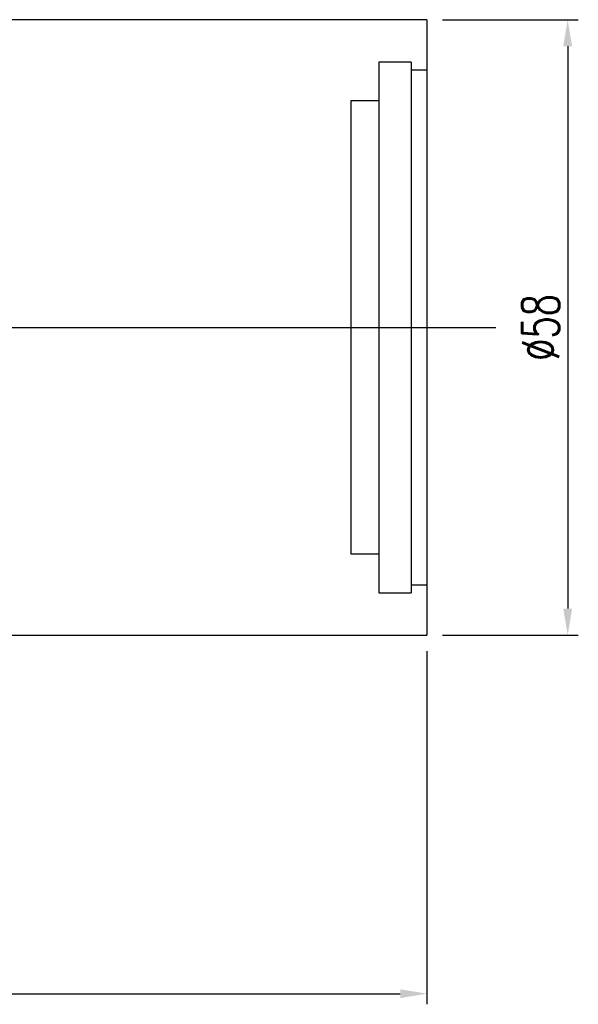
# Model space of a CAD drawing. Header units: millimetres. Extents: x -112 to 174, y -11 to 144.
# Tile 62 of 62: x 122 to 174, y -11 to 82. Entities that reach past the tile are written whole.
import ezdxf
from ezdxf.lldxf.tags import DXFTag

# ---------------------------------------------------------------- set-up
doc = ezdxf.new("R2010")
doc.units = ezdxf.units.MM
doc.header["$LTSCALE"] = 0.1
doc.layers.get('Defpoints').update_dxf_attribs({"linetype": 'CONTINUOUS'})
doc.layers.add('layer 1', color=7, linetype='CONTINUOUS')
doc.styles.add('DIM-7', font='SIMPLEX.shx', dxfattribs={"width": 0.7, "bigfont": 'chineset.shx'})
tags = doc.linetypes.add('DASHED', pattern=[25.72, 12.86, -12.86]).pattern_tags.tags
tags[6:7] = [DXFTag(74, 4), DXFTag(75, 0), DXFTag(340, '0'), DXFTag(46, 0.0), DXFTag(50, 0.0), DXFTag(44, 0.0), DXFTag(45, 0.0)]
tags[4:5] = [DXFTag(74, 4), DXFTag(75, 0), DXFTag(340, '0'), DXFTag(46, 0.0), DXFTag(50, 0.0), DXFTag(44, 0.0), DXFTag(45, 0.0)]
doc.dimstyles.new('CNS', dxfattribs={"dimtxt": 3.5, "dimasz": 2.5, "dimexe": 1, "dimexo": 1.5, "dimgap": 0.09, "dimtad": 0, "dimdsep": 46, "dimtxsty": 'DIM-7', "dimcen": 0.09, "dimclrd": 1, "dimclre": 1, "dimclrt": 4, "dimadec": 0, "dimazin": 0, "dimtfac": 1, "dimtix": 1, "dimtmove": 2, "dimatfit": 3, "dimfxl": 1, "dimtvp": 0.971429, "dimtolj": 1, "dimarcsym": 0})

# ---------------------------------------------------------------- blocks, each defined once
blk = doc.blocks.new('*D4')
at = {"layer": 'Defpoints', "color": 0, "transparency": 16777216}
for p in [(25.022, 24.271), (160.022, 24.271), (160.022, -9.514)]:
    blk.add_point(p, dxfattribs=at)
at = {"layer": 'layer 1', "lineweight": -2, "transparency": 16777216}
for p, q in [((25.022, 22.771), (25.022, -10.514)), ((160.022, 22.771), (160.022, -10.514)), ((27.522, -9.514), (157.522, -9.514))]:
    blk.add_line(p, q, dxfattribs=at)
at = {"layer": 'layer 1', "transparency": 16777216}
for points in [[(27.522, -9.097), (27.522, -9.931), (25.022, -9.514)], [(157.522, -9.097), (157.522, -9.931), (160.022, -9.514)]]:
    blk.add_solid(points, dxfattribs=at)
at = {"layer": 'layer 1', "transparency": 16777216, "insert": (92.522, -6.964), "char_height": 3.5, "attachment_point": 5, "style": 'DIM-7'}
blk.add_mtext('\\A1;135', dxfattribs=at)
blk = doc.blocks.new('*D10')
at = {"layer": 'Defpoints', "color": 0, "transparency": 16777216}
for p in [(160.022, 82.271), (160.022, 24.271), (173.3, 24.271)]:
    blk.add_point(p, dxfattribs=at)
at = {"layer": 'layer 1', "lineweight": -2, "transparency": 16777216}
for p, q in [((161.522, 82.271), (174.3, 82.271)), ((173.3, 79.771), (173.3, 26.771)), ((161.522, 24.271), (174.3, 24.271))]:
    blk.add_line(p, q, dxfattribs=at)
at = {"layer": 'layer 1', "transparency": 16777216}
for points in [[(172.883, 79.771), (173.716, 79.771), (173.3, 82.271)], [(172.883, 26.771), (173.716, 26.771), (173.3, 24.271)]]:
    blk.add_solid(points, dxfattribs=at)
at = {"layer": 'layer 1', "transparency": 16777216, "insert": (170.75, 53.271), "char_height": 3.5, "attachment_point": 5, "rotation": 90, "style": 'DIM-7'}
blk.add_mtext('\\A1;%%C58', dxfattribs=at)

msp = doc.modelspace()

# ---------------------------------------------------------------- linework, layer by layer
at = {"layer": 'layer 1', "linetype": 'Continuous'}
for p, q in [((160.022, 82.271), (54.022, 82.271)), ((160.022, 82.271), (160.022, 24.271)), ((54.022, 24.271), (160.022, 24.271))]:
    msp.add_line(p, q, dxfattribs=at)
at = {"layer": 'layer 1', "linetype": 'DASHED'}
for p, q in [((158.572, 78.271), (155.522, 78.271)), ((155.522, 78.271), (155.522, 28.271)), ((158.572, 78.271), (158.572, 28.271)), ((160.022, 77.521), (158.572, 77.521)), ((155.522, 74.621), (152.872, 74.621)), ((152.872, 74.621), (152.872, 31.921)), ((152.872, 31.921), (155.522, 31.921)), ((158.572, 29.021), (160.022, 29.021)), ((155.522, 28.271), (158.572, 28.271))]:
    msp.add_line(p, q, dxfattribs=at)
at = {"layer": 'layer 1'}
msp.add_line((18.522, 53.271), (166.522, 53.271), dxfattribs=at)

# ---------------------------------------------------------------- dimensions: what is measured, and where the dimension line sits
dim = msp.add_linear_dim(base=(173.3, 24.271), p1=(160.022, 82.271), p2=(160.022, 24.271), angle=90, text='%%C<>', dimstyle='CNS', override={"dimgap": 0.8, "dimtad": 1, "dimclrd": 256, "dimclre": 256, "dimclrt": 256, "dimtmove": 1}, dxfattribs=at)
dim.commit()
dim.dimension.update_dxf_attribs({"geometry": '*D10', "text_midpoint": (170.75, 53.271)})
dim = msp.add_linear_dim(base=(160.022, -9.514), p1=(25.022, 24.271), p2=(160.022, 24.271), dimstyle='CNS', override={"dimgap": 0.8, "dimtad": 1, "dimclrd": 256, "dimclre": 256, "dimclrt": 256, "dimtmove": 1}, dxfattribs=at)
dim.commit()
dim.dimension.update_dxf_attribs({"geometry": '*D4', "text_midpoint": (92.522, -6.964)})

doc.saveas('drawing.dxf')
